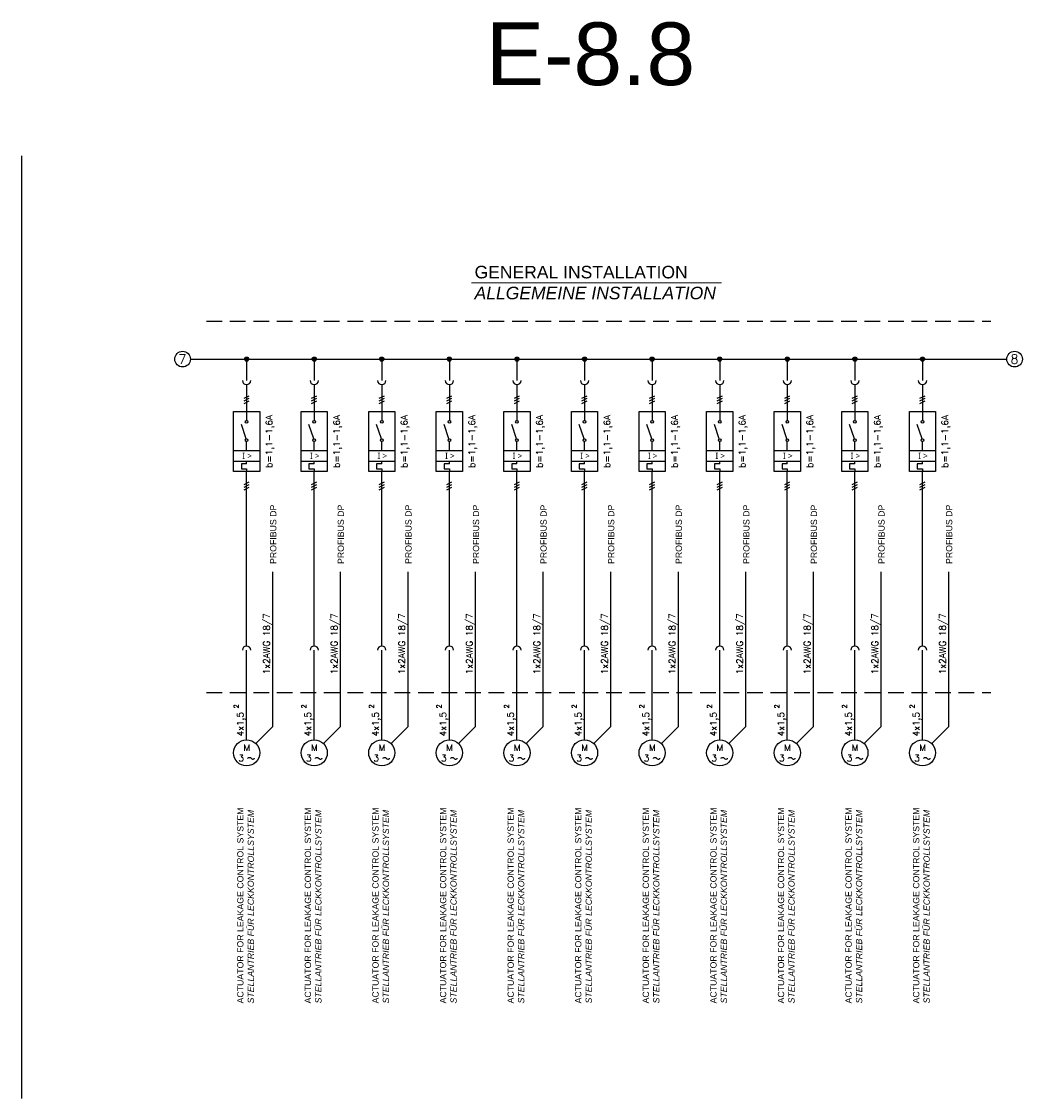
# Model space of a CAD drawing. Header units: millimetres. Extents: x 64 to 574, y 80 to 262.
# Tile 4 of 10: x 262 to 341, y 80 to 166. Entities that reach past the tile are written whole.
import ezdxf
from ezdxf.enums import TextEntityAlignment as Align

# ---------------------------------------------------------------- set-up
doc = ezdxf.new("R2010")
doc.units = ezdxf.units.MM
doc.linetypes.add('HIDDEN', pattern=[0.375, 0.25, -0.125])
doc.styles.add('LBB3.5M1000', font='isocp.shx', dxfattribs={"height": 3.5})
doc.styles.add('ROMANS', font='ROMANS', dxfattribs={"height": 0.2})

msp = doc.modelspace()

# ---------------------------------------------------------------- hatches: boundary and pattern name
at = {"linetype": 'Continuous'}
h = msp.add_hatch(color=256, dxfattribs=at)
edge = h.paths.add_edge_path()
edge.add_arc((279.547, 139.308), 0.167, 0, 360)
h = msp.add_hatch(color=256, dxfattribs=at)
edge = h.paths.add_edge_path()
edge.add_arc((284.938, 139.308), 0.167, 0, 360)
h = msp.add_hatch(color=256, dxfattribs=at)
edge = h.paths.add_edge_path()
edge.add_arc((290.329, 139.308), 0.167, 0, 360)
h = msp.add_hatch(color=256, dxfattribs=at)
edge = h.paths.add_edge_path()
edge.add_arc((295.72, 139.308), 0.167, 0, 360)
h = msp.add_hatch(color=256, dxfattribs=at)
edge = h.paths.add_edge_path()
edge.add_arc((301.111, 139.308), 0.167, 0, 360)
h = msp.add_hatch(color=256, dxfattribs=at)
edge = h.paths.add_edge_path()
edge.add_arc((306.502, 139.308), 0.167, 0, 360)
h = msp.add_hatch(color=256, dxfattribs=at)
edge = h.paths.add_edge_path()
edge.add_arc((311.893, 139.308), 0.167, 0, 360)
h = msp.add_hatch(color=256, dxfattribs=at)
edge = h.paths.add_edge_path()
edge.add_arc((317.284, 139.308), 0.167, 0, 360)
h = msp.add_hatch(color=256, dxfattribs=at)
edge = h.paths.add_edge_path()
edge.add_arc((322.675, 139.308), 0.167, 0, 360)
h = msp.add_hatch(color=256, dxfattribs=at)
edge = h.paths.add_edge_path()
edge.add_arc((328.066, 139.308), 0.167, 0, 360)
h = msp.add_hatch(color=256, dxfattribs=at)
edge = h.paths.add_edge_path()
edge.add_arc((333.457, 139.308), 0.167, 180, 540, ccw=False)

# ---------------------------------------------------------------- linework, layer by layer
at = {"color": 1}
msp.add_line((261.594, 155.527), (261.594, 80.315), dxfattribs=at)
at = {"linetype": 'Continuous', "lineweight": 15}
msp.add_line((297.475, 145.392), (317.436, 145.392), dxfattribs=at)
at = {"linetype": 'HIDDEN', "ltscale": 5}
for p, q in [((276.342, 142.324), (338.904, 142.324)), ((276.342, 112.699), (338.904, 112.699))]:
    msp.add_line(p, q, dxfattribs=at)
at = {"linetype": 'Continuous'}
msp.add_line((275.067, 139.308), (340.18, 139.308), dxfattribs=at)
at = {"color": 7, "linetype": 'Continuous'}
for p, q in [((279.547, 139.308), (279.547, 137.608)), ((284.938, 139.308), (284.938, 137.608)), ((290.329, 139.308), (290.329, 137.608)), ((295.72, 139.308), (295.72, 137.608)), ((301.111, 139.308), (301.111, 137.608)), ((306.502, 139.308), (306.502, 137.608)), ((311.893, 139.308), (311.893, 137.608)), ((317.284, 139.308), (317.284, 137.608)), ((322.675, 139.308), (322.675, 137.608)), ((328.066, 139.308), (328.066, 137.608)), ((333.457, 139.308), (333.457, 137.608)), ((279.547, 137.275), (279.547, 134.407)), ((284.938, 137.275), (284.938, 134.407)), ((290.329, 137.275), (290.329, 134.407)), ((295.72, 137.275), (295.72, 134.407)), ((301.111, 137.275), (301.111, 134.407)), ((306.502, 137.275), (306.502, 134.407)), ((311.893, 137.275), (311.893, 134.407)), ((317.284, 137.275), (317.284, 134.407)), ((322.675, 137.275), (322.675, 134.407)), ((328.066, 137.275), (328.066, 134.407)), ((333.457, 137.275), (333.457, 134.407)), ((279.338, 136.18), (279.755, 136.389)), ((279.338, 135.971), (279.755, 136.18)), ((279.338, 135.763), (279.755, 135.971)), ((284.729, 136.18), (285.146, 136.389)), ((284.729, 135.971), (285.146, 136.18)), ((284.729, 135.763), (285.146, 135.971)), ((290.12, 136.18), (290.537, 136.389)), ((290.12, 135.971), (290.537, 136.18)), ((290.12, 135.763), (290.537, 135.971)), ((295.511, 136.18), (295.928, 136.389)), ((295.511, 135.971), (295.928, 136.18)), ((295.511, 135.763), (295.928, 135.971)), ((300.902, 136.18), (301.319, 136.389)), ((300.902, 135.971), (301.319, 136.18)), ((300.902, 135.763), (301.319, 135.971)), ((306.293, 136.18), (306.71, 136.389)), ((306.293, 135.971), (306.71, 136.18)), ((306.293, 135.763), (306.71, 135.971)), ((311.684, 136.18), (312.101, 136.389)), ((311.684, 135.971), (312.101, 136.18)), ((311.684, 135.763), (312.101, 135.971)), ((317.075, 136.18), (317.492, 136.389)), ((317.075, 135.971), (317.492, 136.18)), ((317.075, 135.763), (317.492, 135.971)), ((322.466, 136.18), (322.883, 136.389)), ((322.466, 135.971), (322.883, 136.18)), ((322.466, 135.763), (322.883, 135.971)), ((327.857, 136.18), (328.274, 136.389)), ((327.857, 135.971), (328.274, 136.18)), ((327.857, 135.763), (328.274, 135.971)), ((333.248, 136.18), (333.665, 136.389)), ((333.248, 135.971), (333.665, 136.18)), ((333.248, 135.763), (333.665, 135.971)), ((278.504, 135.137), (280.59, 135.137)), ((278.504, 130.34), (278.504, 135.137)), ((280.59, 135.137), (280.59, 130.34)), ((283.895, 135.137), (285.981, 135.137)), ((283.895, 130.34), (283.895, 135.137)), ((285.981, 135.137), (285.981, 130.34)), ((289.286, 135.137), (291.371, 135.137)), ((289.286, 130.34), (289.286, 135.137)), ((291.371, 135.137), (291.371, 130.34)), ((294.677, 135.137), (296.762, 135.137)), ((294.677, 130.34), (294.677, 135.137)), ((296.762, 135.137), (296.762, 130.34)), ((300.068, 135.137), (302.153, 135.137)), ((300.068, 130.34), (300.068, 135.137)), ((302.153, 135.137), (302.153, 130.34)), ((305.459, 135.137), (307.544, 135.137)), ((305.459, 130.34), (305.459, 135.137)), ((307.544, 135.137), (307.544, 130.34)), ((310.85, 135.137), (312.935, 135.137)), ((310.85, 130.34), (310.85, 135.137)), ((312.935, 135.137), (312.935, 130.34)), ((316.241, 135.137), (318.326, 135.137)), ((316.241, 130.34), (316.241, 135.137)), ((318.326, 135.137), (318.326, 130.34)), ((321.632, 135.137), (323.717, 135.137)), ((321.632, 130.34), (321.632, 135.137)), ((323.717, 135.137), (323.717, 130.34)), ((327.023, 135.137), (329.108, 135.137)), ((327.023, 130.34), (327.023, 135.137)), ((329.108, 135.137), (329.108, 130.34)), ((332.414, 135.137), (334.499, 135.137)), ((332.414, 130.34), (332.414, 135.137)), ((334.499, 135.137), (334.499, 130.34)), ((279.514, 132.942), (279.13, 134.094)), ((284.905, 132.942), (284.521, 134.094)), ((290.296, 132.942), (289.912, 134.094)), ((295.687, 132.942), (295.303, 134.094)), ((301.078, 132.942), (300.694, 134.094)), ((306.469, 132.942), (306.085, 134.094)), ((311.86, 132.942), (311.475, 134.094)), ((317.251, 132.942), (316.866, 134.094)), ((322.642, 132.942), (322.257, 134.094)), ((328.033, 132.942), (327.648, 134.094)), ((333.424, 132.942), (333.039, 134.094)), ((279.547, 132.009), (279.547, 132.739)), ((284.938, 132.009), (284.938, 132.739)), ((290.329, 132.009), (290.329, 132.739)), ((295.72, 132.009), (295.72, 132.739)), ((301.111, 132.009), (301.111, 132.739)), ((306.502, 132.009), (306.502, 132.739)), ((311.893, 132.009), (311.893, 132.739)), ((317.284, 132.009), (317.284, 132.739)), ((322.675, 132.009), (322.675, 132.739)), ((328.066, 132.009), (328.066, 132.739)), ((333.457, 132.009), (333.457, 132.739)), ((278.504, 132.009), (280.59, 132.009)), ((283.895, 132.009), (285.981, 132.009)), ((289.286, 132.009), (291.371, 132.009)), ((294.677, 132.009), (296.762, 132.009)), ((300.068, 132.009), (302.153, 132.009)), ((305.459, 132.009), (307.544, 132.009)), ((310.85, 132.009), (312.935, 132.009)), ((316.241, 132.009), (318.326, 132.009)), ((321.632, 132.009), (323.717, 132.009)), ((327.023, 132.009), (329.108, 132.009)), ((332.414, 132.009), (334.499, 132.009)), ((278.504, 131.175), (280.59, 131.175)), ((279.547, 130.966), (279.13, 130.966)), ((279.13, 130.966), (279.13, 130.549)), ((279.547, 130.966), (279.547, 131.175)), ((283.895, 131.175), (285.981, 131.175)), ((284.938, 130.966), (284.521, 130.966)), ((284.521, 130.966), (284.521, 130.549)), ((284.938, 130.966), (284.938, 131.175)), ((289.286, 131.175), (291.371, 131.175)), ((290.329, 130.966), (289.912, 130.966)), ((289.912, 130.966), (289.912, 130.549)), ((290.329, 130.966), (290.329, 131.175)), ((294.677, 131.175), (296.762, 131.175)), ((295.72, 130.966), (295.303, 130.966)), ((295.303, 130.966), (295.303, 130.549)), ((295.72, 130.966), (295.72, 131.175)), ((300.068, 131.175), (302.153, 131.175)), ((301.111, 130.966), (300.694, 130.966)), ((300.694, 130.966), (300.694, 130.549)), ((301.111, 130.966), (301.111, 131.175)), ((305.459, 131.175), (307.544, 131.175)), ((306.502, 130.966), (306.085, 130.966)), ((306.085, 130.966), (306.085, 130.549)), ((306.502, 130.966), (306.502, 131.175)), ((310.85, 131.175), (312.935, 131.175)), ((311.893, 130.966), (311.475, 130.966)), ((311.475, 130.966), (311.475, 130.549)), ((311.893, 130.966), (311.893, 131.175)), ((316.241, 131.175), (318.326, 131.175)), ((317.284, 130.966), (316.866, 130.966)), ((316.866, 130.966), (316.866, 130.549)), ((317.284, 130.966), (317.284, 131.175)), ((321.632, 131.175), (323.717, 131.175)), ((322.675, 130.966), (322.257, 130.966)), ((322.257, 130.966), (322.257, 130.549)), ((322.675, 130.966), (322.675, 131.175)), ((327.023, 131.175), (329.108, 131.175)), ((328.066, 130.966), (327.648, 130.966)), ((327.648, 130.966), (327.648, 130.549)), ((328.066, 130.966), (328.066, 131.175)), ((332.414, 131.175), (334.499, 131.175)), ((333.457, 130.966), (333.039, 130.966)), ((333.039, 130.966), (333.039, 130.549)), ((333.457, 130.966), (333.457, 131.175)), ((280.59, 130.34), (278.504, 130.34)), ((279.13, 130.549), (279.547, 130.549)), ((279.547, 130.549), (279.547, 130.34)), ((279.547, 116.414), (279.547, 130.34)), ((285.981, 130.34), (283.895, 130.34)), ((284.521, 130.549), (284.938, 130.549)), ((284.938, 130.549), (284.938, 130.34)), ((284.938, 116.414), (284.938, 130.34)), ((291.371, 130.34), (289.286, 130.34)), ((289.912, 130.549), (290.329, 130.549)), ((290.329, 130.549), (290.329, 130.34)), ((290.329, 116.414), (290.329, 130.34)), ((296.762, 130.34), (294.677, 130.34)), ((295.303, 130.549), (295.72, 130.549)), ((295.72, 130.549), (295.72, 130.34)), ((295.72, 116.414), (295.72, 130.34)), ((302.153, 130.34), (300.068, 130.34)), ((300.694, 130.549), (301.111, 130.549)), ((301.111, 130.549), (301.111, 130.34)), ((301.111, 116.414), (301.111, 130.34)), ((307.544, 130.34), (305.459, 130.34)), ((306.085, 130.549), (306.502, 130.549)), ((306.502, 130.549), (306.502, 130.34)), ((306.502, 116.414), (306.502, 130.34)), ((312.935, 130.34), (310.85, 130.34)), ((311.475, 130.549), (311.893, 130.549)), ((311.893, 130.549), (311.893, 130.34)), ((311.893, 116.414), (311.893, 130.34)), ((318.326, 130.34), (316.241, 130.34)), ((316.866, 130.549), (317.284, 130.549)), ((317.284, 130.549), (317.284, 130.34)), ((317.284, 116.414), (317.284, 130.34)), ((323.717, 130.34), (321.632, 130.34)), ((322.257, 130.549), (322.675, 130.549)), ((322.675, 130.549), (322.675, 130.34)), ((322.675, 116.414), (322.675, 130.34)), ((329.108, 130.34), (327.023, 130.34)), ((327.648, 130.549), (328.066, 130.549)), ((328.066, 130.549), (328.066, 130.34)), ((328.066, 116.414), (328.066, 130.34)), ((334.499, 130.34), (332.414, 130.34)), ((333.039, 130.549), (333.457, 130.549)), ((333.457, 130.549), (333.457, 130.34)), ((333.457, 116.414), (333.457, 130.34)), ((279.338, 129.297), (279.755, 129.506)), ((279.338, 129.089), (279.755, 129.297)), ((279.338, 128.88), (279.755, 129.089)), ((284.729, 129.297), (285.146, 129.506)), ((284.729, 129.089), (285.146, 129.297)), ((284.729, 128.88), (285.146, 129.089)), ((290.12, 129.297), (290.537, 129.506)), ((290.12, 129.089), (290.537, 129.297)), ((290.12, 128.88), (290.537, 129.089)), ((295.511, 129.297), (295.928, 129.506)), ((295.511, 129.089), (295.928, 129.297)), ((295.511, 128.88), (295.928, 129.089)), ((300.902, 129.297), (301.319, 129.506)), ((300.902, 129.089), (301.319, 129.297)), ((300.902, 128.88), (301.319, 129.089)), ((306.293, 129.297), (306.71, 129.506)), ((306.293, 129.089), (306.71, 129.297)), ((306.293, 128.88), (306.71, 129.089)), ((311.684, 129.297), (312.101, 129.506)), ((311.684, 129.089), (312.101, 129.297)), ((311.684, 128.88), (312.101, 129.089)), ((317.075, 129.297), (317.492, 129.506)), ((317.075, 129.089), (317.492, 129.297)), ((317.075, 128.88), (317.492, 129.089)), ((322.466, 129.297), (322.883, 129.506)), ((322.466, 129.089), (322.883, 129.297)), ((322.466, 128.88), (322.883, 129.089)), ((327.857, 129.297), (328.274, 129.506)), ((327.857, 129.089), (328.274, 129.297)), ((327.857, 128.88), (328.274, 129.089)), ((333.248, 129.297), (333.665, 129.506)), ((333.248, 129.089), (333.665, 129.297)), ((333.248, 128.88), (333.665, 129.089)), ((281.643, 109.989), (281.643, 122.328)), ((287.034, 109.989), (287.034, 122.328)), ((292.425, 109.989), (292.425, 122.328)), ((297.816, 109.989), (297.816, 122.328)), ((303.207, 109.989), (303.207, 122.328)), ((308.598, 109.989), (308.598, 122.328)), ((313.989, 109.989), (313.989, 122.328)), ((319.379, 109.989), (319.379, 122.328)), ((324.77, 109.989), (324.77, 122.328)), ((330.161, 109.989), (330.161, 122.328)), ((335.552, 109.989), (335.552, 122.328)), ((279.547, 108.936), (279.547, 116.081)), ((284.938, 108.936), (284.938, 116.081)), ((290.329, 108.936), (290.329, 116.081)), ((295.72, 108.936), (295.72, 116.081)), ((301.111, 108.936), (301.111, 116.081)), ((306.502, 108.936), (306.502, 116.081)), ((311.893, 108.936), (311.893, 116.081)), ((317.284, 108.936), (317.284, 116.081)), ((322.675, 108.936), (322.675, 116.081)), ((328.066, 108.936), (328.066, 116.081)), ((333.457, 108.936), (333.457, 116.081)), ((280.284, 108.631), (281.643, 109.989)), ((285.675, 108.631), (287.034, 109.989)), ((291.066, 108.631), (292.425, 109.989)), ((296.457, 108.631), (297.816, 109.989)), ((301.848, 108.631), (303.207, 109.989)), ((307.239, 108.631), (308.598, 109.989)), ((312.63, 108.631), (313.989, 109.989)), ((318.021, 108.631), (319.379, 109.989)), ((323.412, 108.631), (324.77, 109.989)), ((328.803, 108.631), (330.161, 109.989)), ((334.194, 108.631), (335.552, 109.989))]:
    msp.add_line(p, q, dxfattribs=at)
at = {"linetype": 'Continuous'}
for points in [[(279.652, 107.447), (279.654, 107.476), (279.695, 107.509), (279.756, 107.526), (279.778, 107.526), (279.844, 107.514), (279.959, 107.414), (280.021, 107.395), (280.071, 107.394), (280.134, 107.413), (280.17, 107.437), (280.172, 107.476)], [(285.043, 107.447), (285.044, 107.476), (285.086, 107.509), (285.147, 107.526), (285.169, 107.526), (285.235, 107.514), (285.35, 107.414), (285.412, 107.395), (285.462, 107.394), (285.525, 107.413), (285.561, 107.437), (285.563, 107.476)], [(290.434, 107.447), (290.435, 107.476), (290.477, 107.509), (290.538, 107.526), (290.56, 107.526), (290.626, 107.514), (290.741, 107.414), (290.803, 107.395), (290.853, 107.394), (290.916, 107.413), (290.952, 107.437), (290.954, 107.476)], [(295.825, 107.447), (295.826, 107.476), (295.868, 107.509), (295.929, 107.526), (295.951, 107.526), (296.017, 107.514), (296.132, 107.414), (296.194, 107.395), (296.244, 107.394), (296.307, 107.413), (296.343, 107.437), (296.345, 107.476)], [(301.216, 107.447), (301.217, 107.476), (301.259, 107.509), (301.32, 107.526), (301.342, 107.526), (301.408, 107.514), (301.523, 107.414), (301.585, 107.395), (301.635, 107.394), (301.698, 107.413), (301.734, 107.437), (301.736, 107.476)], [(306.607, 107.447), (306.608, 107.476), (306.65, 107.509), (306.711, 107.526), (306.733, 107.526), (306.799, 107.514), (306.914, 107.414), (306.976, 107.395), (307.026, 107.394), (307.089, 107.413), (307.125, 107.437), (307.127, 107.476)], [(311.998, 107.447), (311.999, 107.476), (312.041, 107.509), (312.102, 107.526), (312.124, 107.526), (312.19, 107.514), (312.305, 107.414), (312.367, 107.395), (312.417, 107.394), (312.48, 107.413), (312.516, 107.437), (312.518, 107.476)], [(317.389, 107.447), (317.39, 107.476), (317.432, 107.509), (317.493, 107.526), (317.515, 107.526), (317.581, 107.514), (317.696, 107.414), (317.758, 107.395), (317.808, 107.394), (317.871, 107.413), (317.907, 107.437), (317.909, 107.476)], [(322.78, 107.447), (322.781, 107.476), (322.823, 107.509), (322.884, 107.526), (322.906, 107.526), (322.972, 107.514), (323.086, 107.414), (323.149, 107.395), (323.199, 107.394), (323.262, 107.413), (323.298, 107.437), (323.3, 107.476)], [(328.171, 107.447), (328.172, 107.476), (328.214, 107.509), (328.275, 107.526), (328.297, 107.526), (328.363, 107.514), (328.477, 107.414), (328.54, 107.395), (328.59, 107.394), (328.653, 107.413), (328.689, 107.437), (328.691, 107.476)], [(333.562, 107.447), (333.563, 107.476), (333.605, 107.509), (333.666, 107.526), (333.688, 107.526), (333.754, 107.514), (333.868, 107.414), (333.931, 107.395), (333.981, 107.394), (334.044, 107.413), (334.08, 107.437), (334.082, 107.476)]]:
    msp.add_lwpolyline(points, dxfattribs=at)
at = {"color": 7, "linetype": 'Continuous'}
for centre, radius in [((274.441, 139.308), 0.626), ((279.547, 139.308), 0.167), ((284.938, 139.308), 0.167), ((290.329, 139.308), 0.167), ((295.72, 139.308), 0.167), ((301.111, 139.308), 0.167), ((306.502, 139.308), 0.167), ((311.893, 139.308), 0.167), ((317.284, 139.308), 0.167), ((322.675, 139.308), 0.167), ((328.066, 139.308), 0.167), ((333.457, 139.308), 0.167), ((340.805, 139.308), 0.626), ((279.547, 134.303), 0.104), ((284.938, 134.303), 0.104), ((290.329, 134.303), 0.104), ((295.72, 134.303), 0.104), ((301.111, 134.303), 0.104), ((306.502, 134.303), 0.104), ((311.893, 134.303), 0.104), ((317.284, 134.303), 0.104), ((322.675, 134.303), 0.104), ((328.066, 134.303), 0.104), ((333.457, 134.303), 0.104), ((279.547, 132.843), 0.104), ((284.938, 132.843), 0.104), ((290.329, 132.843), 0.104), ((295.72, 132.843), 0.104), ((301.111, 132.843), 0.104), ((306.502, 132.843), 0.104), ((311.893, 132.843), 0.104), ((317.284, 132.843), 0.104), ((322.675, 132.843), 0.104), ((328.066, 132.843), 0.104), ((333.457, 132.843), 0.104)]:
    msp.add_circle(centre, radius, dxfattribs=at)
at = {"linetype": 'Continuous'}
for centre in [(279.547, 107.893), (284.938, 107.893), (290.329, 107.893), (295.72, 107.893), (301.111, 107.893), (306.502, 107.893), (311.893, 107.893), (317.284, 107.893), (322.675, 107.893), (328.066, 107.893), (333.457, 107.893)]:
    msp.add_circle(centre, 1.043, dxfattribs=at)
at = {"color": 7, "linetype": 'Continuous'}
for centre, start, end in [((279.547, 137.608), 180, 0), ((284.938, 137.608), 180, 0), ((290.329, 137.608), 180, 0), ((295.72, 137.608), 180, 0), ((301.111, 137.608), 180, 0), ((306.502, 137.608), 180, 0), ((311.893, 137.608), 180, 0), ((317.284, 137.608), 180, 0), ((322.675, 137.608), 180, 0), ((328.066, 137.608), 180, 0), ((333.457, 137.608), 180, 0), ((279.547, 116.081), 0, 180), ((284.938, 116.081), 0, 180), ((290.329, 116.081), 0, 180), ((295.72, 116.081), 0, 180), ((301.111, 116.081), 0, 180), ((306.502, 116.081), 0, 180), ((311.893, 116.081), 0, 180), ((317.284, 116.081), 0, 180), ((322.675, 116.081), 0, 180), ((328.066, 116.081), 0, 180), ((333.457, 116.081), 0, 180)]:
    msp.add_arc(centre, 0.334, start, end, dxfattribs=at)

# ---------------------------------------------------------------- texts
at = {"color": 7, "linetype": 'Continuous', "style": 'ROMANS'}
for s, p in [('7', (274.42, 139.308)), ('8', (340.794, 139.308))]:
    msp.add_text(s, height=0.73, dxfattribs=at).set_placement(p, align=Align.MIDDLE)
at = {"linetype": 'Continuous', "style": 'ROMANS'}
for p in [(281.597, 132.742), (286.988, 132.742), (292.379, 132.742), (297.77, 132.742), (303.161, 132.742), (308.552, 132.742), (313.943, 132.742), (319.334, 132.742), (324.725, 132.742), (330.116, 132.742), (335.507, 132.742)]:
    msp.add_text('b=1,1-1,6A', height=0.5214, rotation=90, dxfattribs=at).set_placement(p, align=Align.CENTER)
for s, height, p in [('1x2AWG 18/7', 0.52141, (281.397, 114.158)), ('1x2AWG 18/7', 0.52141, (286.788, 114.158)), ('1x2AWG 18/7', 0.52141, (292.179, 114.158)), ('1x2AWG 18/7', 0.52141, (297.57, 114.158)), ('1x2AWG 18/7', 0.52141, (302.961, 114.158)), ('1x2AWG 18/7', 0.52141, (308.352, 114.158)), ('1x2AWG 18/7', 0.52141, (313.743, 114.158)), ('1x2AWG 18/7', 0.52141, (319.134, 114.158)), ('1x2AWG 18/7', 0.52141, (324.525, 114.158)), ('1x2AWG 18/7', 0.52141, (329.916, 114.158)), ('1x2AWG 18/7', 0.52141, (335.307, 114.158)), ('4x1,5', 0.5214, (279.301, 109.202)), ('4x1,5', 0.5214, (284.692, 109.202)), ('4x1,5', 0.5214, (290.083, 109.202)), ('4x1,5', 0.5214, (295.474, 109.202)), ('4x1,5', 0.5214, (300.865, 109.202)), ('4x1,5', 0.5214, (306.256, 109.202)), ('4x1,5', 0.5214, (311.647, 109.202)), ('4x1,5', 0.5214, (317.038, 109.202)), ('4x1,5', 0.5214, (322.429, 109.202)), ('4x1,5', 0.5214, (327.82, 109.202)), ('4x1,5', 0.5214, (333.211, 109.202))]:
    msp.add_text(s, height=height, rotation=90, dxfattribs=at).set_placement(p)
for p in [(278.532, 111.442), (283.923, 111.442), (289.314, 111.442), (294.705, 111.442), (300.096, 111.442), (305.487, 111.442), (310.878, 111.442), (316.269, 111.442), (321.66, 111.442), (327.051, 111.442), (332.442, 111.442)]:
    msp.add_text('2', height=0.375, rotation=90, dxfattribs=at).set_placement(p, align=Align.TOP_LEFT)
for s, p in [('M', (279.559, 108.31)), ('M', (284.95, 108.31)), ('M', (290.341, 108.31)), ('M', (295.732, 108.31)), ('M', (301.123, 108.31)), ('M', (306.514, 108.31)), ('M', (311.905, 108.31)), ('M', (317.296, 108.31)), ('M', (322.687, 108.31)), ('M', (328.078, 108.31)), ('M', (333.469, 108.31)), ('3', (279.109, 107.476)), ('3', (284.5, 107.476)), ('3', (289.891, 107.476)), ('3', (295.282, 107.476)), ('3', (300.673, 107.476)), ('3', (306.064, 107.476)), ('3', (311.455, 107.476)), ('3', (316.846, 107.476)), ('3', (322.237, 107.476)), ('3', (327.628, 107.476)), ('3', (333.019, 107.476))]:
    msp.add_text(s, height=0.521, dxfattribs=at).set_placement(p, align=Align.MIDDLE)
at = {"color": 1, "insert": (298.629, 166.17), "char_height": 5, "attachment_point": 1, "style": 'LBB3.5M1000'}
msp.add_mtext_dynamic_manual_height_columns('{\\fArial|b0|i0|c0|p34;E-8.8}', width=10.07857, gutter_width=17.5, heights=[0], dxfattribs=at)
at = {"attachment_point": 1, "style": 'LBB3.5M1000'}
for s, width, insert, char_height in [('{\\fArial|b0|i0|c0|p34;GENERAL INSTALLATION\\P\\fArial|b0|i1|c0|p34;ALLGEMEINE INSTALLATION}', 20.96932, (297.729, 146.752), 1), ('{\\fSegoe UI|b0|i0|c0|p34;I > }', 1.0504, (279.205, 131.844), 0.5), ('{\\fSegoe UI|b0|i0|c0|p34;I > }', 1.0504, (284.596, 131.844), 0.5), ('{\\fSegoe UI|b0|i0|c0|p34;I > }', 1.0504, (289.987, 131.844), 0.5), ('{\\fSegoe UI|b0|i0|c0|p34;I > }', 1.0504, (295.378, 131.844), 0.5), ('{\\fSegoe UI|b0|i0|c0|p34;I > }', 1.0504, (300.769, 131.844), 0.5), ('{\\fSegoe UI|b0|i0|c0|p34;I > }', 1.0504, (306.16, 131.844), 0.5), ('{\\fSegoe UI|b0|i0|c0|p34;I > }', 1.0504, (311.551, 131.844), 0.5), ('{\\fSegoe UI|b0|i0|c0|p34;I > }', 1.0504, (316.942, 131.844), 0.5), ('{\\fSegoe UI|b0|i0|c0|p34;I > }', 1.0504, (322.333, 131.844), 0.5), ('{\\fSegoe UI|b0|i0|c0|p34;I > }', 1.0504, (327.724, 131.844), 0.5), ('{\\fSegoe UI|b0|i0|c0|p34;I > }', 1.0504, (333.115, 131.844), 0.5)]:
    msp.add_mtext_dynamic_manual_height_columns(s, width=width, gutter_width=17.5, heights=[0], dxfattribs=dict(at, insert=insert, char_height=char_height))
at = {"char_height": 0.5, "attachment_point": 1, "rotation": 90, "style": 'LBB3.5M1000'}
for s, width, insert in [('{\\fArial|b0|i0|c0|p34;PROFIBUS DP}', 4.88595, (281.421, 122.961)), ('{\\fArial|b0|i0|c0|p34;PROFIBUS DP}', 4.88595, (286.812, 122.961)), ('{\\fArial|b0|i0|c0|p34;PROFIBUS DP}', 4.88595, (292.203, 122.961)), ('{\\fArial|b0|i0|c0|p34;PROFIBUS DP}', 4.88595, (297.594, 122.961)), ('{\\fArial|b0|i0|c0|p34;PROFIBUS DP}', 4.88595, (302.984, 122.961)), ('{\\fArial|b0|i0|c0|p34;PROFIBUS DP}', 4.88595, (308.375, 122.961)), ('{\\fArial|b0|i0|c0|p34;PROFIBUS DP}', 4.88595, (313.766, 122.961)), ('{\\fArial|b0|i0|c0|p34;PROFIBUS DP}', 4.88595, (319.157, 122.961)), ('{\\fArial|b0|i0|c0|p34;PROFIBUS DP}', 4.88595, (324.548, 122.961)), ('{\\fArial|b0|i0|c0|p34;PROFIBUS DP}', 4.88595, (329.939, 122.961)), ('{\\fArial|b0|i0|c0|p34;PROFIBUS DP}', 4.88595, (335.33, 122.961)), ('{\\fArial|b0|i0|c0|p34;ACTUATOR FOR LEAKAGE CONTROL SYSTEM\\P\\fArial|b0|i1|c0|p34;STELLANTRIEB FÜR LECKKONTROLLSYSTEM}', 18.48739, (278.794, 87.896)), ('{\\fArial|b0|i0|c0|p34;ACTUATOR FOR LEAKAGE CONTROL SYSTEM\\P\\fArial|b0|i1|c0|p34;STELLANTRIEB FÜR LECKKONTROLLSYSTEM}', 18.48739, (284.185, 87.896)), ('{\\fArial|b0|i0|c0|p34;ACTUATOR FOR LEAKAGE CONTROL SYSTEM\\P\\fArial|b0|i1|c0|p34;STELLANTRIEB FÜR LECKKONTROLLSYSTEM}', 18.48739, (289.576, 87.896)), ('{\\fArial|b0|i0|c0|p34;ACTUATOR FOR LEAKAGE CONTROL SYSTEM\\P\\fArial|b0|i1|c0|p34;STELLANTRIEB FÜR LECKKONTROLLSYSTEM}', 18.48739, (294.967, 87.896)), ('{\\fArial|b0|i0|c0|p34;ACTUATOR FOR LEAKAGE CONTROL SYSTEM\\P\\fArial|b0|i1|c0|p34;STELLANTRIEB FÜR LECKKONTROLLSYSTEM}', 18.48739, (300.358, 87.896)), ('{\\fArial|b0|i0|c0|p34;ACTUATOR FOR LEAKAGE CONTROL SYSTEM\\P\\fArial|b0|i1|c0|p34;STELLANTRIEB FÜR LECKKONTROLLSYSTEM}', 18.48739, (305.749, 87.896)), ('{\\fArial|b0|i0|c0|p34;ACTUATOR FOR LEAKAGE CONTROL SYSTEM\\P\\fArial|b0|i1|c0|p34;STELLANTRIEB FÜR LECKKONTROLLSYSTEM}', 18.48739, (311.14, 87.896)), ('{\\fArial|b0|i0|c0|p34;ACTUATOR FOR LEAKAGE CONTROL SYSTEM\\P\\fArial|b0|i1|c0|p34;STELLANTRIEB FÜR LECKKONTROLLSYSTEM}', 18.48739, (316.531, 87.896)), ('{\\fArial|b0|i0|c0|p34;ACTUATOR FOR LEAKAGE CONTROL SYSTEM\\P\\fArial|b0|i1|c0|p34;STELLANTRIEB FÜR LECKKONTROLLSYSTEM}', 18.48739, (321.922, 87.896)), ('{\\fArial|b0|i0|c0|p34;ACTUATOR FOR LEAKAGE CONTROL SYSTEM\\P\\fArial|b0|i1|c0|p34;STELLANTRIEB FÜR LECKKONTROLLSYSTEM}', 18.48739, (327.313, 87.896)), ('{\\fArial|b0|i0|c0|p34;ACTUATOR FOR LEAKAGE CONTROL SYSTEM\\P\\fArial|b0|i1|c0|p34;STELLANTRIEB FÜR LECKKONTROLLSYSTEM}', 18.48739, (332.704, 87.896))]:
    msp.add_mtext_dynamic_manual_height_columns(s, width=width, gutter_width=17.5, heights=[0], dxfattribs=dict(at, insert=insert))

doc.saveas('drawing.dxf')
